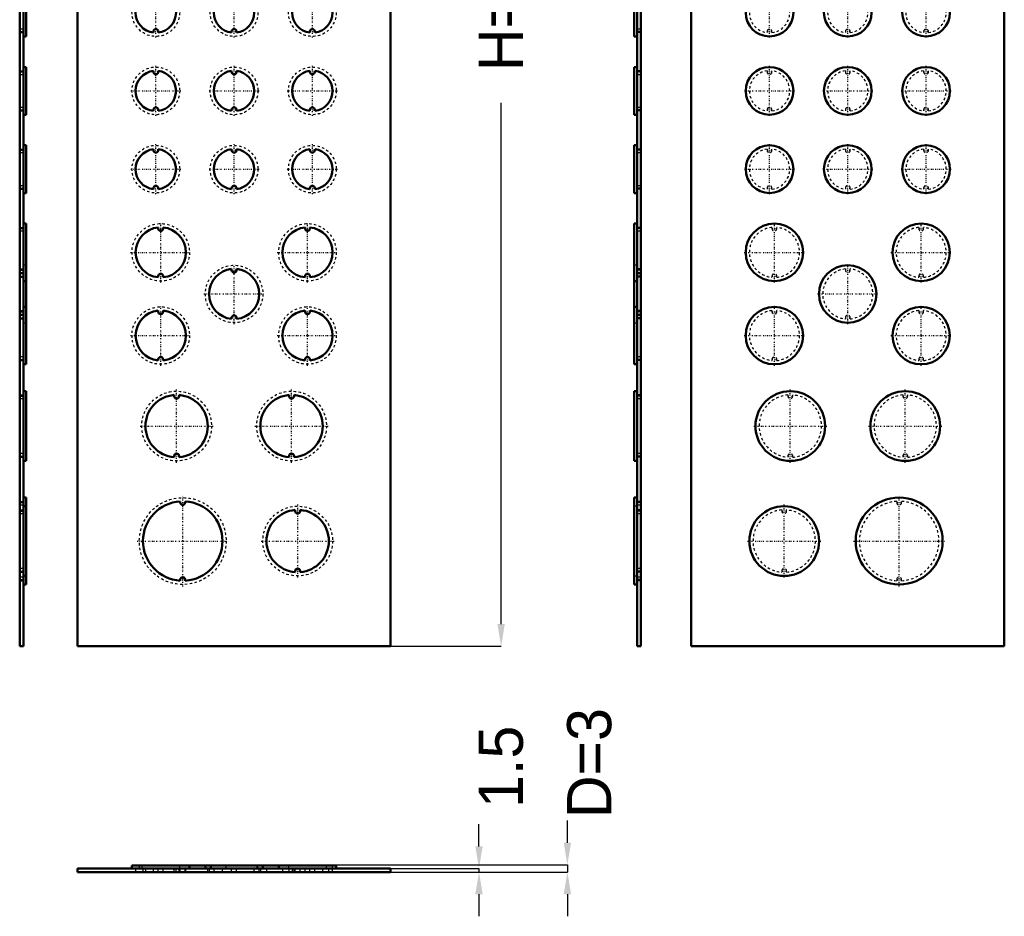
# Model space of a CAD drawing. Header units: millimetres. Extents: x 0 to 403, y -18 to 715.
# Tile 1 of 2: x 0 to 403, y -18 to 348. Entities that reach past the tile are written whole.
import ezdxf

# ---------------------------------------------------------------- set-up
doc = ezdxf.new("R2010")
doc.units = ezdxf.units.MM
doc.linetypes.add('Center', pattern=[1.5, 0.45, -0.5, 0.05, -0.5])
doc.linetypes.add('Dashed', pattern=[2, 1, -1])
for name, color, linetype, lineweight in [('AM_0', 7, 'Continuous', 50), ('AM_5', 3, 'Continuous', 25), ('AM_7', 7, 'Center', 25), ('AM_9', 6, 'Dashed', 25)]:
    doc.layers.add(name, color=color, linetype=linetype, lineweight=lineweight)
doc.dimstyles.new('ISO-25', dxfattribs={"dimtxt": 2.5, "dimasz": 2.5, "dimexe": 1.25, "dimexo": 0.625, "dimtad": 1, "dimtxsty": 'Standard', "dimcen": 2.5, "dimadec": 0, "dimazin": 0, "dimtfac": 1, "dimtmove": 0, "dimatfit": 3, "dimfxl": 1, "dimarcsym": 0})

# ---------------------------------------------------------------- blocks, each defined once
blk = doc.blocks.new('1_AFK42R5_0__0_in_AFK42R5_0__1300')
at = {"layer": 'AM_0'}
for p, q in [((151.659, 1.5), (23.659, 1.5)), ((23.659, 1.5), (23.659, 0)), ((151.659, 0), (23.659, 0)), ((129.409, 2.7), (45.909, 2.7)), ((45.909, 2.7), (45.909, 1.5)), ((69.409, 1.5), (69.409, 2.7)), ((75.909, 2.7), (75.909, 1.5)), ((99.409, 1.5), (99.409, 2.7)), ((105.909, 2.7), (105.909, 1.5)), ((129.409, 1.5), (129.409, 2.7)), ((151.659, 1.5), (151.659, 0))]:
    blk.add_line(p, q, dxfattribs=at)
at = {"layer": 'AM_7'}
for p, q in [((55.659, 1.425), (55.659, 3.075)), ((57.659, 1.425), (57.659, 3.075)), ((64.159, 1.425), (64.159, 3.075)), ((66.659, 1.425), (66.659, 3.075)), ((87.659, 1.425), (87.659, 3.075)), ((111.159, 1.425), (111.159, 3.075)), ((113.659, 1.425), (113.659, 3.075)), ((117.659, 1.425), (117.659, 3.075)), ((119.659, 1.425), (119.659, 3.075))]:
    blk.add_line(p, q, dxfattribs=at)
at = {"layer": 'AM_9'}
for p, q in [((47.409, 1.5), (47.409, 0)), ((48.909, 2.7), (48.909, 1.5)), ((49.909, 2.7), (49.909, 1.5)), ((50.409, 1.5), (50.409, 0)), ((51.409, 1.5), (51.409, 0)), ((54.659, 0), (54.659, 1.5)), ((56.659, 0), (56.659, 1.5)), ((58.659, 0), (58.659, 1.5)), ((63.159, 0), (63.159, 1.5)), ((63.909, 0), (63.909, 1.5)), ((65.159, 0), (65.159, 1.5)), ((65.409, 1.5), (65.409, 2.7)), ((65.659, 0), (65.659, 1.5)), ((67.659, 0), (67.659, 1.5)), ((67.909, 0), (67.909, 1.5)), ((76.909, 0), (76.909, 1.5)), ((77.409, 1.5), (77.409, 0)), ((77.909, 2.7), (77.909, 1.5)), ((78.409, 1.5), (78.409, 2.7)), ((79.409, 1.5), (79.409, 0)), ((82.909, 0), (82.909, 1.5)), ((84.409, 1.5), (84.409, 2.7)), ((86.659, 0), (86.659, 1.5)), ((88.659, 0), (88.659, 1.5)), ((95.909, 0), (95.909, 1.5)), ((96.909, 2.7), (96.909, 1.5)), ((97.409, 1.5), (97.409, 2.7)), ((97.909, 0), (97.909, 1.5)), ((98.409, 1.5), (98.409, 0)), ((100.909, 1.5), (100.909, 0)), ((107.409, 1.5), (107.409, 0)), ((109.909, 2.7), (109.909, 1.5)), ((110.159, 0), (110.159, 1.5)), ((111.409, 1.5), (111.409, 0)), ((112.159, 0), (112.159, 1.5)), ((112.659, 0), (112.659, 1.5)), ((114.659, 0), (114.659, 1.5)), ((116.659, 0), (116.659, 1.5)), ((118.659, 0), (118.659, 1.5)), ((120.659, 0), (120.659, 1.5)), ((123.909, 0), (123.909, 1.5)), ((125.409, 1.5), (125.409, 2.7)), ((126.409, 0), (126.409, 1.5)), ((127.909, 0), (127.909, 2.7))]:
    blk.add_line(p, q, dxfattribs=at)
blk = doc.blocks.new('2_AFK42R5_0__0_in_AFK42R5_0__1300')
at = {"layer": 'AM_0'}
for p, q in [((0, 92.31), (0, 634.31)), ((1.5, 92.31), (1.5, 634.31)), ((2.7, 341.56), (2.7, 361.06)), ((1.5, 341.56), (2.7, 341.56)), ((2.7, 329.06), (1.5, 329.06)), ((2.7, 309.56), (2.7, 329.06)), ((1.5, 309.56), (2.7, 309.56)), ((2.7, 297.06), (1.5, 297.06)), ((2.7, 277.56), (2.7, 297.06)), ((1.5, 277.56), (2.7, 277.56)), ((2.7, 265.06), (1.5, 265.06)), ((2.7, 207.56), (2.7, 265.06)), ((1.5, 241.56), (2.7, 241.56)), ((2.7, 231.06), (1.5, 231.06)), ((1.5, 207.56), (2.7, 207.56)), ((2.7, 196.56), (1.5, 196.56)), ((2.7, 168.06), (2.7, 196.56)), ((1.5, 168.06), (2.7, 168.06)), ((2.7, 153.06), (1.5, 153.06)), ((2.7, 117.56), (2.7, 153.06)), ((2.7, 149.56), (1.5, 149.56)), ((1.5, 121.06), (2.7, 121.06)), ((1.5, 117.56), (2.7, 117.56)), ((1.5, 92.31), (0, 92.31))]:
    blk.add_line(p, q, dxfattribs=at)
at = {"layer": 'AM_7'}
for p, q in [((1.42, 319.31), (3.07, 319.31)), ((1.42, 287.31), (3.07, 287.31)), ((1.42, 253.31), (3.07, 253.31)), ((1.42, 236.31), (3.07, 236.31)), ((1.42, 219.31), (3.07, 219.31)), ((1.42, 182.31), (3.07, 182.31)), ((1.42, 135.31), (3.07, 135.31))]:
    blk.add_line(p, q, dxfattribs=at)
at = {"layer": 'AM_9'}
for p, q in [((1.5, 344.56), (0, 344.56)), ((0, 343.56), (1.5, 343.56)), ((0, 343.12), (1.5, 343.12)), ((0, 327.5), (1.5, 327.5)), ((0, 327.06), (1.5, 327.06)), ((0, 326.06), (1.5, 326.06)), ((1.5, 312.56), (0, 312.56)), ((0, 311.56), (1.5, 311.56)), ((0, 311.12), (1.5, 311.12)), ((0, 295.5), (1.5, 295.5)), ((0, 295.06), (1.5, 295.06)), ((0, 294.06), (1.5, 294.06)), ((1.5, 280.56), (0, 280.56)), ((0, 279.56), (1.5, 279.56)), ((0, 279.12), (1.5, 279.12)), ((0, 263.51), (1.5, 263.51)), ((0, 263.06), (1.5, 263.06)), ((0, 262.06), (1.5, 262.06)), ((0, 246.51), (1.5, 246.51)), ((0, 246.06), (1.5, 246.06)), ((2.7, 248.06), (1.5, 248.06)), ((0, 245.06), (1.5, 245.06)), ((1.5, 244.56), (0, 244.56)), ((0, 243.56), (1.5, 243.56)), ((0, 243.11), (1.5, 243.11)), ((0, 229.51), (1.5, 229.51)), ((0, 229.06), (1.5, 229.06)), ((0, 228.06), (1.5, 228.06)), ((1.5, 227.56), (0, 227.56)), ((0, 226.56), (1.5, 226.56)), ((0, 226.11), (1.5, 226.11)), ((1.5, 224.56), (2.7, 224.56)), ((1.5, 210.56), (0, 210.56)), ((0, 209.56), (1.5, 209.56)), ((0, 209.11), (1.5, 209.11)), ((0, 195.02), (1.5, 195.02)), ((0, 194.56), (1.5, 194.56)), ((0, 193.56), (1.5, 193.56)), ((1.5, 171.06), (0, 171.06)), ((0, 170.06), (1.5, 170.06)), ((0, 169.6), (1.5, 169.6)), ((0, 151.53), (1.5, 151.53)), ((0, 151.06), (1.5, 151.06)), ((0, 150.06), (1.5, 150.06)), ((0, 148.02), (1.5, 148.02)), ((0, 147.56), (1.5, 147.56)), ((0, 146.56), (1.5, 146.56)), ((1.5, 124.06), (0, 124.06)), ((0, 123.06), (1.5, 123.06)), ((0, 122.6), (1.5, 122.6)), ((1.5, 120.56), (0, 120.56)), ((0, 119.56), (1.5, 119.56)), ((0, 119.09), (1.5, 119.09))]:
    blk.add_line(p, q, dxfattribs=at)
blk = doc.blocks.new('3_AFK42R5_0__0_in_AFK42R5_0__1300')
at = {"layer": 'AM_0'}
for p, q in [((23.66, 634.31), (23.66, 92.31)), ((151.66, 92.31), (151.66, 634.31)), ((54.66, 343.12), (54.66, 343.56)), ((56.66, 343.56), (56.66, 343.12)), ((86.66, 343.12), (86.66, 343.56)), ((88.66, 343.56), (88.66, 343.12)), ((118.66, 343.12), (118.66, 343.56)), ((120.66, 343.56), (120.66, 343.12)), ((54.66, 327.06), (54.66, 327.5)), ((56.66, 327.5), (56.66, 327.06)), ((86.66, 327.06), (86.66, 327.5)), ((88.66, 327.5), (88.66, 327.06)), ((118.66, 327.06), (118.66, 327.5)), ((120.66, 327.5), (120.66, 327.06)), ((54.66, 311.12), (54.66, 311.56)), ((56.66, 311.56), (56.66, 311.12)), ((86.66, 311.12), (86.66, 311.56)), ((88.66, 311.56), (88.66, 311.12)), ((118.66, 311.12), (118.66, 311.56)), ((120.66, 311.56), (120.66, 311.12)), ((54.66, 295.06), (54.66, 295.5)), ((56.66, 295.5), (56.66, 295.06)), ((86.66, 295.06), (86.66, 295.5)), ((88.66, 295.5), (88.66, 295.06)), ((118.66, 295.06), (118.66, 295.5)), ((120.66, 295.5), (120.66, 295.06)), ((54.66, 279.12), (54.66, 279.56)), ((56.66, 279.56), (56.66, 279.12)), ((86.66, 279.12), (86.66, 279.56)), ((88.66, 279.56), (88.66, 279.12)), ((118.66, 279.12), (118.66, 279.56)), ((120.66, 279.56), (120.66, 279.12)), ((56.66, 263.06), (56.66, 263.51)), ((58.66, 263.51), (58.66, 263.06)), ((116.66, 263.06), (116.66, 263.51)), ((118.66, 263.51), (118.66, 263.06)), ((86.66, 246.06), (86.66, 246.51)), ((88.66, 246.51), (88.66, 246.06)), ((56.66, 243.11), (56.66, 243.56)), ((58.66, 243.56), (58.66, 243.11)), ((116.66, 243.11), (116.66, 243.56)), ((118.66, 243.56), (118.66, 243.11)), ((56.66, 229.06), (56.66, 229.51)), ((58.66, 229.51), (58.66, 229.06)), ((116.66, 229.06), (116.66, 229.51)), ((118.66, 229.51), (118.66, 229.06)), ((86.66, 226.11), (86.66, 226.56)), ((88.66, 226.56), (88.66, 226.11)), ((56.66, 209.11), (56.66, 209.56)), ((58.66, 209.56), (58.66, 209.11)), ((116.66, 209.11), (116.66, 209.56)), ((118.66, 209.56), (118.66, 209.11)), ((63.16, 194.56), (63.16, 195.02)), ((65.16, 195.02), (65.16, 194.56)), ((110.16, 194.56), (110.16, 195.02)), ((112.16, 195.02), (112.16, 194.56)), ((63.16, 169.6), (63.16, 170.06)), ((65.16, 170.06), (65.16, 169.6)), ((110.16, 169.6), (110.16, 170.06)), ((112.16, 170.06), (112.16, 169.6)), ((65.66, 151.06), (65.66, 151.53)), ((67.66, 151.53), (67.66, 151.06)), ((112.66, 147.56), (112.66, 148.02)), ((114.66, 148.02), (114.66, 147.56)), ((112.66, 122.6), (112.66, 123.06)), ((114.66, 123.06), (114.66, 122.6)), ((65.66, 119.09), (65.66, 119.56)), ((67.66, 119.56), (67.66, 119.09)), ((23.66, 92.31), (151.66, 92.31))]:
    blk.add_line(p, q, dxfattribs=at)
for centre, radius, start, end in [((55.66, 351.31), 8.25, 96.9621, 263.0379), ((55.66, 351.31), 8.25, 276.9621, 83.0379), ((87.66, 351.31), 8.25, 96.9621, 263.0379), ((87.66, 351.31), 8.25, 276.9621, 83.0379), ((119.66, 351.31), 8.25, 96.9621, 263.0379), ((119.66, 351.31), 8.25, 276.9621, 83.0379), ((55.66, 343.56), 1, 0, 180), ((87.66, 343.56), 1, 0, 180), ((119.66, 343.56), 1, 0, 180), ((55.66, 319.31), 8.25, 96.9621, 263.0379), ((55.66, 327.06), 1, 180, 0), ((55.66, 319.31), 8.25, 276.9621, 83.0379), ((87.66, 319.31), 8.25, 96.9621, 263.0379), ((87.66, 327.06), 1, 180, 0), ((87.66, 319.31), 8.25, 276.9621, 83.0379), ((119.66, 319.31), 8.25, 96.9621, 263.0379), ((119.66, 327.06), 1, 180, 0), ((119.66, 319.31), 8.25, 276.9621, 83.0379), ((55.66, 311.56), 1, 0, 180), ((87.66, 311.56), 1, 0, 180), ((119.66, 311.56), 1, 0, 180), ((55.66, 287.31), 8.25, 96.9621, 263.0379), ((55.66, 295.06), 1, 180, 0), ((55.66, 287.31), 8.25, 276.9621, 83.0379), ((87.66, 287.31), 8.25, 96.9621, 263.0379), ((87.66, 295.06), 1, 180, 0), ((87.66, 287.31), 8.25, 276.9621, 83.0379), ((119.66, 287.31), 8.25, 96.9621, 263.0379), ((119.66, 295.06), 1, 180, 0), ((119.66, 287.31), 8.25, 276.9621, 83.0379), ((55.66, 279.56), 1, 0, 180), ((87.66, 279.56), 1, 0, 180), ((119.66, 279.56), 1, 0, 180), ((57.66, 253.31), 10.25, 95.5987, 264.4013), ((57.66, 263.06), 1, 180, 0), ((57.66, 253.31), 10.25, 275.5987, 84.4013), ((117.66, 253.31), 10.25, 95.5987, 264.4013), ((117.66, 263.06), 1, 180, 0), ((117.66, 253.31), 10.25, 275.5987, 84.4013), ((87.66, 236.31), 10.25, 95.5987, 264.4013), ((87.66, 246.06), 1, 180, 0), ((87.66, 236.31), 10.25, 275.5987, 84.4013), ((57.66, 243.56), 1, 0, 180), ((117.66, 243.56), 1, 0, 180), ((57.66, 219.31), 10.25, 95.5987, 264.4013), ((57.66, 219.31), 10.25, 275.5987, 84.4013), ((117.66, 219.31), 10.25, 95.5987, 264.4013), ((117.66, 219.31), 10.25, 275.5987, 84.4013), ((57.66, 229.06), 1, 180, 0), ((87.66, 226.56), 1, 0, 180), ((117.66, 229.06), 1, 180, 0), ((57.66, 209.56), 1, 0, 180), ((117.66, 209.56), 1, 0, 180), ((64.16, 182.31), 12.75, 94.4984, 265.5016), ((64.16, 194.56), 1, 180, 0), ((64.16, 182.31), 12.75, 274.4984, 85.5016), ((111.16, 182.31), 12.75, 94.4984, 265.5016), ((111.16, 194.56), 1, 180, 0), ((111.16, 182.31), 12.75, 274.4984, 85.5016), ((64.16, 170.06), 1, 0, 180), ((111.16, 170.06), 1, 0, 180), ((66.66, 135.31), 16.25, 93.5281, 266.4719), ((66.66, 151.06), 1, 180, 0), ((66.66, 135.31), 16.25, 273.5281, 86.4719), ((113.66, 135.31), 12.75, 94.4984, 265.5016), ((113.66, 147.56), 1, 180, 0), ((113.66, 135.31), 12.75, 274.4984, 85.5016), ((113.66, 123.06), 1, 0, 180), ((66.66, 119.56), 1, 0, 180)]:
    blk.add_arc(centre, radius, start, end, dxfattribs=at)
at = {"layer": 'AM_7'}
for p, q in [((55.66, 341.07), (55.66, 361.55)), ((87.66, 341.07), (87.66, 361.55)), ((119.66, 341.07), (119.66, 361.55)), ((54.61, 343.56), (56.71, 343.56)), ((86.61, 343.56), (88.71, 343.56)), ((118.61, 343.56), (120.71, 343.56)), ((54.61, 327.06), (56.71, 327.06)), ((55.66, 309.07), (55.66, 329.55)), ((86.61, 327.06), (88.71, 327.06)), ((87.66, 309.07), (87.66, 329.55)), ((118.61, 327.06), (120.71, 327.06)), ((119.66, 309.07), (119.66, 329.55)), ((45.42, 319.31), (65.9, 319.31)), ((77.42, 319.31), (97.9, 319.31)), ((109.42, 319.31), (129.9, 319.31)), ((54.61, 311.56), (56.71, 311.56)), ((86.61, 311.56), (88.71, 311.56)), ((118.61, 311.56), (120.71, 311.56)), ((54.61, 295.06), (56.71, 295.06)), ((55.66, 277.07), (55.66, 297.55)), ((86.61, 295.06), (88.71, 295.06)), ((87.66, 277.07), (87.66, 297.55)), ((118.61, 295.06), (120.71, 295.06)), ((119.66, 277.07), (119.66, 297.55)), ((45.42, 287.31), (65.9, 287.31)), ((77.42, 287.31), (97.9, 287.31)), ((109.42, 287.31), (129.9, 287.31)), ((54.61, 279.56), (56.71, 279.56)), ((86.61, 279.56), (88.71, 279.56)), ((118.61, 279.56), (120.71, 279.56)), ((56.61, 263.06), (58.71, 263.06)), ((57.66, 240.97), (57.66, 265.65)), ((116.61, 263.06), (118.71, 263.06)), ((117.66, 240.97), (117.66, 265.65)), ((45.32, 253.31), (70, 253.31)), ((105.32, 253.31), (130, 253.31)), ((86.61, 246.06), (88.71, 246.06)), ((87.66, 223.97), (87.66, 248.65)), ((56.61, 243.56), (58.71, 243.56)), ((116.61, 243.56), (118.71, 243.56)), ((75.32, 236.31), (100, 236.31)), ((57.66, 206.97), (57.66, 231.65)), ((117.66, 206.97), (117.66, 231.65)), ((56.61, 229.06), (58.71, 229.06)), ((86.61, 226.56), (88.71, 226.56)), ((116.61, 229.06), (118.71, 229.06)), ((45.32, 219.31), (70, 219.31)), ((105.32, 219.31), (130, 219.31)), ((56.61, 209.56), (58.71, 209.56)), ((116.61, 209.56), (118.71, 209.56)), ((64.16, 167.35), (64.16, 197.27)), ((111.16, 167.35), (111.16, 197.27)), ((63.11, 194.56), (65.21, 194.56)), ((110.11, 194.56), (112.21, 194.56)), ((49.2, 182.31), (79.12, 182.31)), ((96.2, 182.31), (126.12, 182.31)), ((63.11, 170.06), (65.21, 170.06)), ((110.11, 170.06), (112.21, 170.06)), ((66.66, 116.67), (66.66, 153.95)), ((65.61, 151.06), (67.71, 151.06)), ((113.66, 120.35), (113.66, 150.27)), ((112.61, 147.56), (114.71, 147.56)), ((48.02, 135.31), (85.3, 135.31)), ((98.7, 135.31), (128.62, 135.31)), ((112.61, 123.06), (114.71, 123.06)), ((65.61, 119.56), (67.71, 119.56))]:
    blk.add_line(p, q, dxfattribs=at)
at = {"layer": 'AM_9'}
for centre, radius in [((55.66, 351.31), 9.75), ((87.66, 351.31), 9.75), ((119.66, 351.31), 9.75), ((55.66, 319.31), 9.75), ((87.66, 319.31), 9.75), ((119.66, 319.31), 9.75), ((55.66, 287.31), 9.75), ((87.66, 287.31), 9.75), ((119.66, 287.31), 9.75), ((57.66, 253.31), 11.75), ((117.66, 253.31), 11.75), ((87.66, 236.31), 11.75), ((57.66, 219.31), 11.75), ((117.66, 219.31), 11.75), ((64.16, 182.31), 14.25), ((111.16, 182.31), 14.25), ((66.66, 135.31), 17.75), ((113.66, 135.31), 14.25)]:
    blk.add_circle(centre, radius, dxfattribs=at)
blk = doc.blocks.new('4_AFK42R5_0__0_in_AFK42R5_0__1300')
at = {"layer": 'AM_0'}
for p, q in [((252.41, 634.31), (252.41, 92.31)), ((253.91, 634.31), (253.91, 92.31)), ((251.21, 361.06), (251.21, 341.56)), ((251.21, 341.56), (252.41, 341.56)), ((252.41, 329.06), (251.21, 329.06)), ((251.21, 329.06), (251.21, 309.56)), ((251.21, 309.56), (252.41, 309.56)), ((252.41, 297.06), (251.21, 297.06)), ((251.21, 297.06), (251.21, 277.56)), ((251.21, 277.56), (252.41, 277.56)), ((252.41, 265.06), (251.21, 265.06)), ((251.21, 265.06), (251.21, 207.56)), ((251.21, 241.56), (252.41, 241.56)), ((252.41, 231.06), (251.21, 231.06)), ((251.21, 207.56), (252.41, 207.56)), ((252.41, 196.56), (251.21, 196.56)), ((251.21, 196.56), (251.21, 168.06)), ((251.21, 168.06), (252.41, 168.06)), ((252.41, 153.06), (251.21, 153.06)), ((251.21, 153.06), (251.21, 117.56)), ((251.21, 117.56), (252.41, 117.56)), ((252.41, 92.31), (253.91, 92.31))]:
    blk.add_line(p, q, dxfattribs=at)
at = {"layer": 'AM_7'}
for p, q in [((252.48, 319.31), (250.83, 319.31)), ((252.48, 287.31), (250.83, 287.31)), ((252.48, 253.31), (250.83, 253.31)), ((252.48, 236.31), (250.83, 236.31)), ((252.48, 219.31), (250.83, 219.31)), ((252.48, 182.31), (250.83, 182.31)), ((252.48, 135.31), (250.83, 135.31))]:
    blk.add_line(p, q, dxfattribs=at)
at = {"layer": 'AM_9'}
for p, q in [((253.91, 344.56), (252.41, 344.56)), ((253.91, 343.56), (252.41, 343.56)), ((253.91, 343.12), (252.41, 343.12)), ((253.91, 327.5), (252.41, 327.5)), ((253.91, 327.06), (252.41, 327.06)), ((252.41, 326.06), (253.91, 326.06)), ((253.91, 312.56), (252.41, 312.56)), ((253.91, 311.56), (252.41, 311.56)), ((253.91, 311.12), (252.41, 311.12)), ((253.91, 295.5), (252.41, 295.5)), ((253.91, 295.06), (252.41, 295.06)), ((252.41, 294.06), (253.91, 294.06)), ((253.91, 280.56), (252.41, 280.56)), ((253.91, 279.56), (252.41, 279.56)), ((253.91, 279.12), (252.41, 279.12)), ((253.91, 263.51), (252.41, 263.51)), ((253.91, 263.06), (252.41, 263.06)), ((252.41, 262.06), (253.91, 262.06)), ((252.41, 248.06), (251.21, 248.06)), ((253.91, 246.51), (252.41, 246.51)), ((253.91, 246.06), (252.41, 246.06)), ((252.41, 245.06), (253.91, 245.06)), ((253.91, 244.56), (252.41, 244.56)), ((253.91, 243.56), (252.41, 243.56)), ((253.91, 243.11), (252.41, 243.11)), ((253.91, 229.51), (252.41, 229.51)), ((253.91, 229.06), (252.41, 229.06)), ((252.41, 228.06), (253.91, 228.06)), ((253.91, 227.56), (252.41, 227.56)), ((253.91, 226.56), (252.41, 226.56)), ((253.91, 226.11), (252.41, 226.11)), ((251.21, 224.56), (252.41, 224.56)), ((253.91, 210.56), (252.41, 210.56)), ((253.91, 209.56), (252.41, 209.56)), ((253.91, 209.11), (252.41, 209.11)), ((253.91, 195.02), (252.41, 195.02)), ((253.91, 194.56), (252.41, 194.56)), ((252.41, 193.56), (253.91, 193.56)), ((253.91, 171.06), (252.41, 171.06)), ((253.91, 170.06), (252.41, 170.06)), ((253.91, 169.6), (252.41, 169.6)), ((252.41, 149.56), (251.21, 149.56)), ((253.91, 151.53), (252.41, 151.53)), ((253.91, 151.06), (252.41, 151.06)), ((252.41, 150.06), (253.91, 150.06)), ((253.91, 148.02), (252.41, 148.02)), ((253.91, 147.56), (252.41, 147.56)), ((252.41, 146.56), (253.91, 146.56)), ((251.21, 121.06), (252.41, 121.06)), ((253.91, 124.06), (252.41, 124.06)), ((253.91, 123.06), (252.41, 123.06)), ((253.91, 122.6), (252.41, 122.6)), ((253.91, 120.56), (252.41, 120.56)), ((253.91, 119.56), (252.41, 119.56)), ((253.91, 119.09), (252.41, 119.09))]:
    blk.add_line(p, q, dxfattribs=at)
blk = doc.blocks.new('5_AFK42R5_0__0_in_AFK42R5_0__1300')
at = {"layer": 'AM_0'}
for p, q in [((274.57, 92.31), (274.57, 634.31)), ((402.57, 634.31), (402.57, 92.31)), ((402.57, 92.31), (274.57, 92.31))]:
    blk.add_line(p, q, dxfattribs=at)
for centre, radius in [((306.57, 351.31), 9.75), ((338.57, 351.31), 9.75), ((370.57, 351.31), 9.75), ((306.57, 319.31), 9.75), ((338.57, 319.31), 9.75), ((370.57, 319.31), 9.75), ((306.57, 287.31), 9.75), ((338.57, 287.31), 9.75), ((370.57, 287.31), 9.75), ((308.57, 253.31), 11.75), ((368.57, 253.31), 11.75), ((338.57, 236.31), 11.75), ((308.57, 219.31), 11.75), ((368.57, 219.31), 11.75), ((315.07, 182.31), 14.25), ((362.07, 182.31), 14.25), ((359.57, 135.31), 17.75), ((312.57, 135.31), 14.25)]:
    blk.add_circle(centre, radius, dxfattribs=at)
at = {"layer": 'AM_7'}
for p, q in [((306.57, 341.07), (306.57, 361.55)), ((338.57, 341.07), (338.57, 361.55)), ((370.57, 341.07), (370.57, 361.55)), ((305.52, 343.56), (307.62, 343.56)), ((337.52, 343.56), (339.62, 343.56)), ((369.52, 343.56), (371.62, 343.56)), ((305.52, 327.06), (307.62, 327.06)), ((306.57, 309.07), (306.57, 329.55)), ((337.52, 327.06), (339.62, 327.06)), ((338.57, 309.07), (338.57, 329.55)), ((369.52, 327.06), (371.62, 327.06)), ((370.57, 309.07), (370.57, 329.55)), ((296.33, 319.31), (316.8, 319.31)), ((328.33, 319.31), (348.8, 319.31)), ((360.33, 319.31), (380.8, 319.31)), ((305.52, 311.56), (307.62, 311.56)), ((337.52, 311.56), (339.62, 311.56)), ((369.52, 311.56), (371.62, 311.56)), ((305.52, 295.06), (307.62, 295.06)), ((306.57, 277.07), (306.57, 297.55)), ((337.52, 295.06), (339.62, 295.06)), ((338.57, 277.07), (338.57, 297.55)), ((369.52, 295.06), (371.62, 295.06)), ((370.57, 277.07), (370.57, 297.55)), ((296.33, 287.31), (316.8, 287.31)), ((328.33, 287.31), (348.8, 287.31)), ((360.33, 287.31), (380.8, 287.31)), ((305.52, 279.56), (307.62, 279.56)), ((337.52, 279.56), (339.62, 279.56)), ((369.52, 279.56), (371.62, 279.56)), ((307.52, 263.06), (309.62, 263.06)), ((308.57, 240.97), (308.57, 265.65)), ((367.52, 263.06), (369.62, 263.06)), ((368.57, 240.97), (368.57, 265.65)), ((296.23, 253.31), (320.9, 253.31)), ((356.23, 253.31), (380.9, 253.31)), ((337.52, 246.06), (339.62, 246.06)), ((338.57, 223.97), (338.57, 248.65)), ((307.52, 243.56), (309.62, 243.56)), ((367.52, 243.56), (369.62, 243.56)), ((326.23, 236.31), (350.9, 236.31)), ((308.57, 206.97), (308.57, 231.65)), ((368.57, 206.97), (368.57, 231.65)), ((307.52, 229.06), (309.62, 229.06)), ((337.52, 226.56), (339.62, 226.56)), ((367.52, 229.06), (369.62, 229.06)), ((296.23, 219.31), (320.9, 219.31)), ((356.23, 219.31), (380.9, 219.31)), ((307.52, 209.56), (309.62, 209.56)), ((367.52, 209.56), (369.62, 209.56)), ((315.07, 167.35), (315.07, 197.27)), ((362.07, 167.35), (362.07, 197.27)), ((314.02, 194.56), (316.12, 194.56)), ((361.02, 194.56), (363.12, 194.56)), ((300.1, 182.31), (330.03, 182.31)), ((347.1, 182.31), (377.03, 182.31)), ((314.02, 170.06), (316.12, 170.06)), ((361.02, 170.06), (363.12, 170.06)), ((359.57, 116.67), (359.57, 153.95)), ((312.57, 120.35), (312.57, 150.27)), ((358.52, 151.06), (360.62, 151.06)), ((311.52, 147.56), (313.62, 147.56)), ((297.6, 135.31), (327.53, 135.31)), ((340.93, 135.31), (378.2, 135.31)), ((311.52, 123.06), (313.62, 123.06)), ((358.52, 119.56), (360.62, 119.56))]:
    blk.add_line(p, q, dxfattribs=at)
at = {"layer": 'AM_9'}
for p, q in [((305.57, 343.56), (305.57, 343.12)), ((307.57, 343.12), (307.57, 343.56)), ((337.57, 343.56), (337.57, 343.12)), ((339.57, 343.12), (339.57, 343.56)), ((369.57, 343.56), (369.57, 343.12)), ((371.57, 343.12), (371.57, 343.56)), ((305.57, 327.5), (305.57, 327.06)), ((307.57, 327.06), (307.57, 327.5)), ((337.57, 327.5), (337.57, 327.06)), ((339.57, 327.06), (339.57, 327.5)), ((369.57, 327.5), (369.57, 327.06)), ((371.57, 327.06), (371.57, 327.5)), ((305.57, 311.56), (305.57, 311.12)), ((307.57, 311.12), (307.57, 311.56)), ((337.57, 311.56), (337.57, 311.12)), ((339.57, 311.12), (339.57, 311.56)), ((369.57, 311.56), (369.57, 311.12)), ((371.57, 311.12), (371.57, 311.56)), ((305.57, 295.5), (305.57, 295.06)), ((307.57, 295.06), (307.57, 295.5)), ((337.57, 295.5), (337.57, 295.06)), ((339.57, 295.06), (339.57, 295.5)), ((369.57, 295.5), (369.57, 295.06)), ((371.57, 295.06), (371.57, 295.5)), ((305.57, 279.56), (305.57, 279.12)), ((307.57, 279.12), (307.57, 279.56)), ((337.57, 279.56), (337.57, 279.12)), ((339.57, 279.12), (339.57, 279.56)), ((369.57, 279.56), (369.57, 279.12)), ((371.57, 279.12), (371.57, 279.56)), ((307.57, 263.51), (307.57, 263.06)), ((309.57, 263.06), (309.57, 263.51)), ((367.57, 263.51), (367.57, 263.06)), ((369.57, 263.06), (369.57, 263.51)), ((337.57, 246.51), (337.57, 246.06)), ((339.57, 246.06), (339.57, 246.51)), ((307.57, 243.56), (307.57, 243.11)), ((309.57, 243.11), (309.57, 243.56)), ((367.57, 243.56), (367.57, 243.11)), ((369.57, 243.11), (369.57, 243.56)), ((307.57, 229.51), (307.57, 229.06)), ((309.57, 229.06), (309.57, 229.51)), ((367.57, 229.51), (367.57, 229.06)), ((369.57, 229.06), (369.57, 229.51)), ((337.57, 226.56), (337.57, 226.11)), ((339.57, 226.11), (339.57, 226.56)), ((307.57, 209.56), (307.57, 209.11)), ((309.57, 209.11), (309.57, 209.56)), ((367.57, 209.56), (367.57, 209.11)), ((369.57, 209.11), (369.57, 209.56)), ((314.07, 195.02), (314.07, 194.56)), ((316.07, 194.56), (316.07, 195.02)), ((361.07, 195.02), (361.07, 194.56)), ((363.07, 194.56), (363.07, 195.02)), ((314.07, 170.06), (314.07, 169.6)), ((316.07, 169.6), (316.07, 170.06)), ((361.07, 170.06), (361.07, 169.6)), ((363.07, 169.6), (363.07, 170.06)), ((358.57, 151.53), (358.57, 151.06)), ((360.57, 151.06), (360.57, 151.53)), ((311.57, 148.02), (311.57, 147.56)), ((313.57, 147.56), (313.57, 148.02)), ((311.57, 123.06), (311.57, 122.6)), ((313.57, 122.6), (313.57, 123.06)), ((358.57, 119.56), (358.57, 119.09)), ((360.57, 119.09), (360.57, 119.56))]:
    blk.add_line(p, q, dxfattribs=at)
for centre, radius, start, end in [((306.57, 351.31), 8.25, 96.9621, 263.0379), ((306.57, 351.31), 8.25, 276.9621, 83.0379), ((338.57, 351.31), 8.25, 96.9621, 263.0379), ((338.57, 351.31), 8.25, 276.9621, 83.0379), ((370.57, 351.31), 8.25, 96.9621, 263.0379), ((370.57, 351.31), 8.25, 276.9621, 83.0379), ((306.57, 343.56), 1, 0, 180), ((338.57, 343.56), 1, 0, 180), ((370.57, 343.56), 1, 0, 180), ((306.57, 319.31), 8.25, 96.9621, 263.0379), ((306.57, 327.06), 1, 180, 0), ((306.57, 319.31), 8.25, 276.9621, 83.0379), ((338.57, 319.31), 8.25, 96.9621, 263.0379), ((338.57, 327.06), 1, 180, 0), ((338.57, 319.31), 8.25, 276.9621, 83.0379), ((370.57, 319.31), 8.25, 96.9621, 263.0379), ((370.57, 327.06), 1, 180, 0), ((370.57, 319.31), 8.25, 276.9621, 83.0379), ((306.57, 311.56), 1, 0, 180), ((338.57, 311.56), 1, 0, 180), ((370.57, 311.56), 1, 0, 180), ((306.57, 287.31), 8.25, 96.9621, 263.0379), ((306.57, 295.06), 1, 180, 0), ((306.57, 287.31), 8.25, 276.9621, 83.0379), ((338.57, 287.31), 8.25, 96.9621, 263.0379), ((338.57, 295.06), 1, 180, 0), ((338.57, 287.31), 8.25, 276.9621, 83.0379), ((370.57, 287.31), 8.25, 96.9621, 263.0379), ((370.57, 295.06), 1, 180, 0), ((370.57, 287.31), 8.25, 276.9621, 83.0379), ((306.57, 279.56), 1, 0, 180), ((338.57, 279.56), 1, 0, 180), ((370.57, 279.56), 1, 0, 180), ((308.57, 253.31), 10.25, 95.5987, 264.4013), ((308.57, 263.06), 1, 180, 0), ((308.57, 253.31), 10.25, 275.5987, 84.4013), ((368.57, 253.31), 10.25, 95.5987, 264.4013), ((368.57, 263.06), 1, 180, 0), ((368.57, 253.31), 10.25, 275.5987, 84.4013), ((338.57, 236.31), 10.25, 95.5987, 264.4013), ((338.57, 246.06), 1, 180, 0), ((338.57, 236.31), 10.25, 275.5987, 84.4013), ((308.57, 243.56), 1, 0, 180), ((368.57, 243.56), 1, 0, 180), ((308.57, 219.31), 10.25, 95.5987, 264.4013), ((308.57, 219.31), 10.25, 275.5987, 84.4013), ((368.57, 219.31), 10.25, 95.5987, 264.4013), ((368.57, 219.31), 10.25, 275.5987, 84.4013), ((308.57, 229.06), 1, 180, 0), ((338.57, 226.56), 1, 0, 180), ((368.57, 229.06), 1, 180, 0), ((308.57, 209.56), 1, 0, 180), ((368.57, 209.56), 1, 0, 180), ((315.07, 182.31), 12.75, 94.4984, 265.5016), ((315.07, 194.56), 1, 180, 0), ((315.07, 182.31), 12.75, 274.4984, 85.5016), ((362.07, 182.31), 12.75, 94.4984, 265.5016), ((362.07, 194.56), 1, 180, 0), ((362.07, 182.31), 12.75, 274.4984, 85.5016), ((315.07, 170.06), 1, 0, 180), ((362.07, 170.06), 1, 0, 180), ((359.57, 135.31), 16.25, 93.5281, 266.4719), ((359.57, 151.06), 1, 180, 0), ((359.57, 135.31), 16.25, 273.5281, 86.4719), ((312.57, 135.31), 12.75, 94.4984, 265.5016), ((312.57, 147.56), 1, 180, 0), ((312.57, 135.31), 12.75, 274.4984, 85.5016), ((312.57, 123.06), 1, 0, 180), ((359.57, 119.56), 1, 0, 180)]:
    blk.add_arc(centre, radius, start, end, dxfattribs=at)
blk = doc.blocks.new('*D7')
at = {"layer": 'AM_5', "color": 0, "lineweight": -2}
for p, q in [((187.79, 10.53), (187.79, 19.57)), ((146.66, 1.5), (187.79, 1.5)), ((146.66, 0), (187.79, 0)), ((187.79, 1.5), (187.79, 0)), ((187.79, -9.03), (187.79, -18.07))]:
    blk.add_line(p, q, dxfattribs=at)
at = {"layer": 'AM_5', "color": 0}
for points in [[(186.29, 10.53), (189.3, 10.53), (187.79, 1.5)], [(189.3, -9.03), (186.29, -9.03), (187.79, 0)]]:
    blk.add_solid(points, dxfattribs=at)
at = {"layer": 'Defpoints', "color": 0}
for p in [(146.66, 1.5), (146.66, 0), (187.79, 0)]:
    blk.add_point(p, dxfattribs=at)
at = {"layer": 'AM_5', "color": 0, "insert": (196.83, 43.05), "char_height": 18.067, "attachment_point": 5, "rotation": 90}
blk.add_mtext('1.5', dxfattribs=at)
blk = doc.blocks.new('*D8')
at = {"layer": 'AM_5', "color": 0, "lineweight": -2}
for p, q in [((223.93, 12.03), (223.93, 21.07)), ((127.91, 3), (223.93, 3)), ((146.66, 0), (223.93, 0)), ((223.93, 3), (223.93, 0)), ((223.93, -9.03), (223.93, -18.07))]:
    blk.add_line(p, q, dxfattribs=at)
at = {"layer": 'AM_5', "color": 0}
for points in [[(222.42, 12.03), (225.43, 12.03), (223.93, 3)], [(225.43, -9.03), (222.42, -9.03), (223.93, 0)]]:
    blk.add_solid(points, dxfattribs=at)
at = {"layer": 'Defpoints', "color": 0}
for p in [(127.91, 3), (146.66, 0), (223.93, 0)]:
    blk.add_point(p, dxfattribs=at)
at = {"layer": 'AM_5', "color": 0, "insert": (232.96, 44.55), "char_height": 18.067, "attachment_point": 5, "rotation": 90}
blk.add_mtext('D=3', dxfattribs=at)
blk = doc.blocks.new('*D9')
at = {"layer": 'AM_5', "color": 0, "lineweight": -2}
for p, q in [((146.66, 634.31), (196.83, 634.31)), ((196.83, 625.28), (196.83, 412.18)), ((196.83, 101.35), (196.83, 314.45)), ((146.66, 92.31), (196.83, 92.31))]:
    blk.add_line(p, q, dxfattribs=at)
at = {"layer": 'AM_5', "color": 0}
for points in [[(198.33, 625.28), (195.32, 625.28), (196.83, 634.31)], [(195.32, 101.35), (198.33, 101.35), (196.83, 92.31)]]:
    blk.add_solid(points, dxfattribs=at)
at = {"layer": 'Defpoints', "color": 0}
for p in [(146.66, 634.31), (187.79, 634.31), (146.66, 92.31)]:
    blk.add_point(p, dxfattribs=at)
at = {"layer": 'AM_5', "color": 0, "insert": (196.83, 363.31), "char_height": 18.067, "attachment_point": 5, "rotation": 90}
blk.add_mtext('H=542', dxfattribs=at)

msp = doc.modelspace()

# ---------------------------------------------------------------- block references
for name in ['2_AFK42R5_0__0_in_AFK42R5_0__1300', '3_AFK42R5_0__0_in_AFK42R5_0__1300', '4_AFK42R5_0__0_in_AFK42R5_0__1300', '5_AFK42R5_0__0_in_AFK42R5_0__1300', '1_AFK42R5_0__0_in_AFK42R5_0__1300']:
    msp.add_blockref(name, (0, 0))

# ---------------------------------------------------------------- dimensions: what is measured, and where the dimension line sits
at = {"layer": 'AM_5'}
for base, p1, p2, text, picture, middle in [((196.826, 634.312), (146.659, 92.312), (146.659, 634.312), 'H=542', '*D9', (196.826, 363.312)), ((223.926, 0), (127.909, 3), (146.659, 0), 'D=3', '*D8', (232.959, 44.553)), ((187.792, 0), (146.659, 1.5), (146.659, 0), '1.5', '*D7', (196.826, 43.053))]:
    dim = msp.add_linear_dim(base=base, p1=p1, p2=p2, angle=90, text=text, dimstyle='ISO-25', override={"dimtxt": 18.066667, "dimasz": 9.033333, "dimexe": 0, "dimexo": 0, "dimgap": 5.42}, dxfattribs=at)
    dim.commit()
    dim.dimension.update_dxf_attribs({"geometry": picture, "text_midpoint": middle, "dimtype": 160, "text_rotation": 90})

doc.saveas('drawing.dxf')
